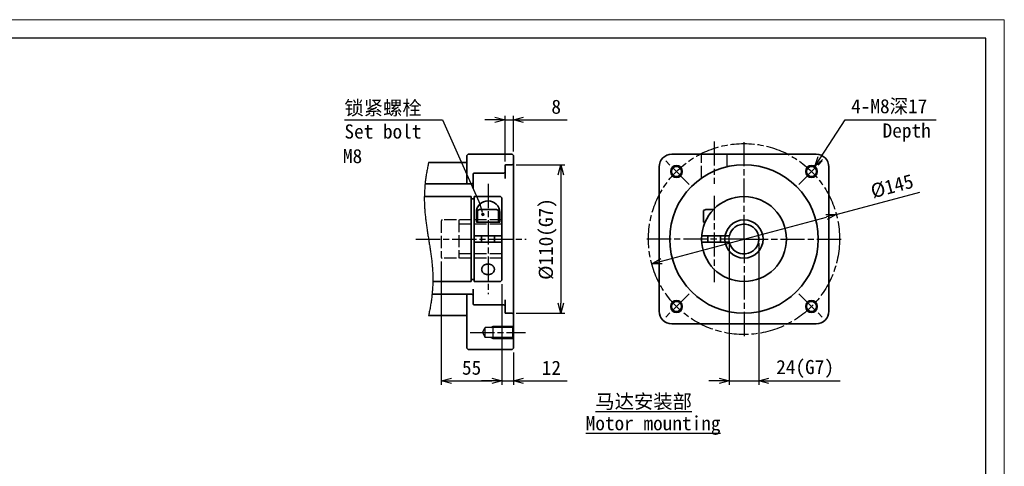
# Model space of a CAD drawing. Header units: millimetres. Extents: x 0 to 765, y 0 to 541.
# Tile 3 of 3: x 278 to 765, y 320 to 541. Entities that reach past the tile are written whole.
import ezdxf
from ezdxf.enums import TextEntityAlignment as Align

# ---------------------------------------------------------------- set-up
doc = ezdxf.new("R2010")
doc.units = ezdxf.units.MM
doc.linetypes.add('AM_ISO02W050x2', pattern=[3.75, 3, -0.75])
doc.linetypes.add('AM_ISO08W050x2', pattern=[9, 6, -0.75, 1.5, -0.75])
for name, color, linetype, lineweight in [('AM_1', 131, 'Continuous', 35), ('SYMBOL_VR', 7, 'Continuous', 25), ('图框_外框线', 7, 'Continuous', 18)]:
    doc.layers.add(name, color=color, linetype=linetype, lineweight=lineweight)

# ---------------------------------------------------------------- blocks, each defined once
blk = doc.blocks.new('_Open30')
at = {"color": 0, "linetype": 'ByBlock', "lineweight": -2}
for p, q in [((-1, 0.268), (0, 0)), ((0, 0), (-1, -0.268)), ((0, 0), (-1, 0))]:
    blk.add_line(p, q, dxfattribs=at)
blk = doc.blocks.new('A3-124_アダプタタイプ_ブッシュ有り')
at = {"layer": 'SYMBOL_VR'}
h = blk.add_hatch(color=3, dxfattribs=at)
edge = h.paths.add_edge_path(flags=0)
edge.add_arc((-113.58, -33.9), 0.446, 0, 360)
at = {"layer": 'SYMBOL_VR', "color": 3}
for p, q in [((-108.1, -20.83), (-108.1, -9.5)), ((-106, -18.31), (-106, -9.5)), ((-147.81, -10.5), (-123.54, -10.5)), ((-123.54, -10.5), (-114.25, -31.49)), ((-110.6, -10.5), (-113.1, -10.5)), ((-108.1, -10.5), (-106, -10.5)), ((-103.5, -10.5), (-92.75, -10.5)), ((-30.12, -19.93), (-24, -10.5)), ((-24, -10.5), (-1.5, -10.5)), ((-127.13, -21.68), (-127.19, -21.97)), ((-127.07, -21.39), (-127.13, -21.68)), ((-127.01, -21.1), (-127.07, -21.39)), ((-105.32, -21.62), (-93.32, -21.62)), ((-127.61, -24.32), (-127.65, -24.61)), ((-127.56, -24.02), (-127.61, -24.32)), ((-127.52, -23.73), (-127.56, -24.02)), ((-127.47, -23.43), (-127.52, -23.73)), ((-127.41, -23.14), (-127.47, -23.43)), ((-127.36, -22.85), (-127.41, -23.14)), ((-127.31, -22.55), (-127.36, -22.85)), ((-127.25, -22.26), (-127.31, -22.55)), ((-127.19, -21.97), (-127.25, -22.26)), ((-94.32, -24.12), (-94.32, -55.88)), ((-127.9, -26.68), (-127.92, -26.98)), ((-127.87, -26.39), (-127.9, -26.68)), ((-127.84, -26.09), (-127.87, -26.39)), ((-127.81, -25.79), (-127.84, -26.09)), ((-127.77, -25.5), (-127.81, -25.79)), ((-127.73, -25.2), (-127.77, -25.5)), ((-127.69, -24.91), (-127.73, -25.2)), ((-127.65, -24.61), (-127.69, -24.91)), ((-128.04, -29.06), (-128.05, -29.36)), ((-128.03, -28.76), (-128.04, -29.06)), ((-128.02, -28.47), (-128.03, -28.76)), ((-128.01, -28.17), (-128.02, -28.47)), ((-127.99, -27.87), (-128.01, -28.17)), ((-127.97, -27.58), (-127.99, -27.87)), ((-127.95, -27.28), (-127.97, -27.58)), ((-127.92, -26.98), (-127.95, -27.28)), ((-26.17, -33.9), (-5.54, -28.39)), ((-128.05, -29.36), (-128.06, -29.66)), ((-128.06, -29.66), (-128.06, -29.95)), ((-128.06, -29.95), (-128.06, -30.25)), ((-128.06, -30.25), (-128.06, -30.55)), ((-128.06, -30.55), (-128.05, -30.84)), ((-128.05, -30.84), (-128.04, -31.14)), ((-128.04, -31.14), (-128.03, -31.44)), ((-128.03, -31.44), (-128.02, -31.73)), ((-128.02, -31.73), (-128, -32.03)), ((-128, -32.03), (-127.98, -32.33)), ((-127.98, -32.33), (-127.96, -32.62)), ((-127.96, -32.62), (-127.94, -32.92)), ((-127.94, -32.92), (-127.92, -33.21)), ((-127.92, -33.21), (-127.89, -33.51)), ((-127.89, -33.51), (-127.86, -33.81)), ((-127.86, -33.81), (-127.84, -34.1)), ((-127.84, -34.1), (-127.8, -34.4)), ((-127.8, -34.4), (-127.77, -34.69)), ((-127.77, -34.69), (-127.74, -34.99)), ((-127.74, -34.99), (-127.7, -35.28)), ((-127.7, -35.28), (-127.66, -35.58)), ((-127.66, -35.58), (-127.63, -35.87)), ((-127.63, -35.87), (-127.59, -36.17)), ((-127.59, -36.17), (-127.55, -36.46)), ((-127.55, -36.46), (-127.5, -36.76)), ((-69.42, -45.45), (-28.58, -34.55)), ((-127.5, -36.76), (-127.46, -37.05)), ((-127.46, -37.05), (-127.42, -37.35)), ((-127.42, -37.35), (-127.37, -37.64)), ((-127.37, -37.64), (-127.33, -37.94)), ((-127.33, -37.94), (-127.28, -38.23)), ((-127.28, -38.23), (-127.24, -38.53)), ((-127.24, -38.53), (-127.19, -38.82)), ((-127.19, -38.82), (-127.15, -39.12)), ((-127.15, -39.12), (-127.1, -39.41)), ((-127.1, -39.41), (-127.05, -39.71)), ((-127.05, -39.71), (-127.01, -40)), ((-127.01, -40), (-126.96, -40.29)), ((-126.96, -40.29), (-126.91, -40.59)), ((-126.91, -40.59), (-126.86, -40.88)), ((-126.86, -40.88), (-126.82, -41.18)), ((-126.82, -41.18), (-126.77, -41.47)), ((-52.68, -41), (-52.68, -76.11)), ((-45.32, -41), (-45.32, -76.11)), ((-126.77, -41.47), (-126.73, -41.77)), ((-126.73, -41.77), (-126.68, -42.06)), ((-126.68, -42.06), (-126.64, -42.36)), ((-126.64, -42.36), (-126.59, -42.65)), ((-126.59, -42.65), (-126.55, -42.95)), ((-126.55, -42.95), (-126.51, -43.24)), ((-126.51, -43.24), (-126.46, -43.54)), ((-126.46, -43.54), (-126.42, -43.83)), ((-126.42, -43.83), (-126.38, -44.13)), ((-126.38, -44.13), (-126.35, -44.42)), ((-126.35, -44.42), (-126.31, -44.72)), ((-126.31, -44.72), (-126.27, -45.01)), ((-126.27, -45.01), (-126.24, -45.31)), ((-126.24, -45.31), (-126.21, -45.6)), ((-126.21, -45.6), (-126.18, -45.9)), ((-126.18, -45.9), (-126.15, -46.19)), ((-126.15, -46.19), (-126.12, -46.49)), ((-123.85, -45.52), (-123.85, -76.11)), ((-126.12, -46.49), (-126.09, -46.79)), ((-126.09, -46.79), (-126.07, -47.08)), ((-126.07, -47.08), (-126.05, -47.38)), ((-126.05, -47.38), (-126.03, -47.67)), ((-126.03, -47.67), (-126.01, -47.97)), ((-126.01, -47.97), (-125.99, -48.27)), ((-125.99, -48.27), (-125.98, -48.56)), ((-125.98, -48.56), (-125.97, -48.86)), ((-125.97, -50.94), (-125.98, -51.24)), ((-125.97, -48.86), (-125.96, -49.16)), ((-125.96, -50.64), (-125.97, -50.94)), ((-125.96, -49.16), (-125.95, -49.45)), ((-125.95, -50.34), (-125.96, -50.64)), ((-125.95, -49.45), (-125.95, -49.75)), ((-125.95, -49.75), (-125.95, -50.05)), ((-125.95, -50.05), (-125.95, -50.34)), ((-126.11, -53.32), (-126.14, -53.61)), ((-126.09, -53.02), (-126.11, -53.32)), ((-126.06, -52.72), (-126.09, -53.02)), ((-126.04, -52.42), (-126.06, -52.72)), ((-126.02, -52.13), (-126.04, -52.42)), ((-126, -51.83), (-126.02, -52.13)), ((-125.99, -51.53), (-126, -51.83)), ((-125.98, -51.24), (-125.99, -51.53)), ((-108.89, -51.19), (-108.89, -76.11)), ((-108.89, -51.19), (-108.89, -76.11)), ((-126.45, -55.98), (-126.5, -56.27)), ((-126.4, -55.68), (-126.45, -55.98)), ((-126.36, -55.39), (-126.4, -55.68)), ((-126.32, -55.09), (-126.36, -55.39)), ((-126.28, -54.8), (-126.32, -55.09)), ((-126.24, -54.5), (-126.28, -54.8)), ((-126.2, -54.21), (-126.24, -54.5)), ((-126.17, -53.91), (-126.2, -54.21)), ((-126.14, -53.61), (-126.17, -53.91)), ((-126.88, -58.32), (-126.94, -58.61)), ((-126.82, -58.03), (-126.88, -58.32)), ((-126.76, -57.74), (-126.82, -58.03)), ((-126.7, -57.45), (-126.76, -57.74)), ((-126.65, -57.15), (-126.7, -57.45)), ((-126.6, -56.86), (-126.65, -57.15)), ((-126.54, -56.57), (-126.6, -56.86)), ((-126.5, -56.27), (-126.54, -56.57)), ((-105.32, -58.38), (-93.32, -58.38)), ((-126.94, -58.61), (-127.01, -58.9)), ((-113.71, -63.11), (-113, -61.88)), ((-113.71, -63.11), (-113, -64.34)), ((-106.2, -61.88), (-113, -61.88)), ((-113, -64.34), (-113, -61.88)), ((-111, -64.61), (-111, -61.61)), ((-106.2, -64.34), (-113, -64.34)), ((-106, -68.04), (-106, -76.11)), ((-121.35, -75.11), (-111.39, -75.11)), ((-111.39, -75.11), (-113.89, -75.11)), ((-108.89, -75.11), (-106, -75.11)), ((-103.5, -75.11), (-92.75, -75.11)), ((-55.18, -75.11), (-57.68, -75.11)), ((-52.68, -75.11), (-45.32, -75.11)), ((-42.82, -75.11), (-25.25, -75.11))]:
    blk.add_line(p, q, dxfattribs=at)
at = {"layer": 'SYMBOL_VR', "color": 4, "linetype": 'AM_ISO08W050x2'}
for p, q in [((-56.35, -15.84), (-56.35, -26.31)), ((-49, -40), (-49, -15.84)), ((-62.53, -26.47), (-68.89, -20.11)), ((-35.47, -26.47), (-29.11, -20.11)), ((-112.3, -26.35), (-112.3, -53.65)), ((-56.35, -29.35), (-56.35, -50.65)), ((-130.16, -40), (-102.85, -40)), ((-106, -40), (-106, -40)), ((-49, -40), (-73.16, -40)), ((-49, -40), (-24.84, -40)), ((-49, -40), (-49, -64.16)), ((-62.53, -53.53), (-68.89, -59.89)), ((-35.47, -53.53), (-29.11, -59.89)), ((-116.71, -63.11), (-103, -63.11))]:
    blk.add_line(p, q, dxfattribs=at)
at = {"layer": 'SYMBOL_VR', "color": 4, "lineweight": 35}
for p, q in [((-117.24, -18.99), (-117.55, -19.31)), ((-117.55, -19.31), (-117.55, -26.35)), ((-106.32, -18.99), (-117.24, -18.99)), ((-106.32, -18.99), (-106, -19.31)), ((-106, -19.31), (-106, -67.04)), ((-66.85, -18.99), (-31.15, -18.99)), ((-117.55, -21.1), (-127.01, -21.1)), ((-108.1, -21.83), (-108.1, -24.98)), ((-106.32, -21.62), (-107.89, -21.62)), ((-106, -21.31), (-106.32, -21.62)), ((-115.98, -23.93), (-115.98, -27.61)), ((-108.42, -23.72), (-115.77, -23.72)), ((-108.1, -23.41), (-108.42, -23.72)), ((-70.01, -22.15), (-70.01, -57.85)), ((-27.99, -22.15), (-27.99, -24.17)), ((-27.99, -24.17), (-27.99, -57.85)), ((-116.29, -26.35), (-127.87, -26.35)), ((-116.29, -26.35), (-115.98, -26.03)), ((-116.5, -29.5), (-128.05, -29.5)), ((-116.5, -29.5), (-116.5, -50.5)), ((-115.71, -30.02), (-116.5, -30.02)), ((-109.2, -29.5), (-115.71, -29.5)), ((-115.71, -29.5), (-115.71, -50.5)), ((-109.2, -29.5), (-108.89, -29.81)), ((-108.89, -29.81), (-108.89, -50.19)), ((-115.19, -33.44), (-115.19, -35.8)), ((-114.93, -32.96), (-114.38, -32.65)), ((-114.93, -32.96), (-114.93, -35.8)), ((-110.22, -32.65), (-114.38, -32.65)), ((-109.68, -32.96), (-110.22, -32.65)), ((-109.68, -32.96), (-109.68, -35.8)), ((-109.41, -33.44), (-109.41, -35.8)), ((-58.98, -32.96), (-58.43, -32.65)), ((-58.98, -32.96), (-58.98, -35.8)), ((-58.43, -32.65), (-56.5, -32.65)), ((-109.41, -35.8), (-115.19, -35.8)), ((-58.98, -35.8), (-58.63, -35.8)), ((-108.89, -39.21), (-115.71, -39.21)), ((-108.89, -40.79), (-115.71, -40.79)), ((-113.88, -39.21), (-113.88, -40.79)), ((-110.73, -39.21), (-110.73, -40.79)), ((-59.47, -39.21), (-52.59, -39.21)), ((-59.47, -40.79), (-52.59, -40.79)), ((-57.93, -39.21), (-57.93, -40.79)), ((-54.78, -39.21), (-54.78, -40.79)), ((-112.71, -46.23), (-112.84, -46.27)), ((-112.58, -46.21), (-112.71, -46.23)), ((-112.44, -46.19), (-112.58, -46.21)), ((-112.3, -46.19), (-112.44, -46.19)), ((-112.16, -46.19), (-112.3, -46.19)), ((-112.03, -46.21), (-112.16, -46.19)), ((-111.89, -46.23), (-112.03, -46.21)), ((-111.76, -46.27), (-111.89, -46.23)), ((-113.87, -47.39), (-113.88, -47.5)), ((-113.88, -47.5), (-113.87, -47.61)), ((-113.85, -47.27), (-113.87, -47.39)), ((-113.87, -47.61), (-113.85, -47.73)), ((-113.82, -47.16), (-113.85, -47.27)), ((-113.85, -47.73), (-113.82, -47.84)), ((-113.78, -47.05), (-113.82, -47.16)), ((-113.82, -47.84), (-113.78, -47.95)), ((-113.73, -46.95), (-113.78, -47.05)), ((-113.78, -47.95), (-113.73, -48.06)), ((-113.67, -46.84), (-113.73, -46.95)), ((-113.73, -48.06), (-113.67, -48.16)), ((-113.59, -46.75), (-113.67, -46.84)), ((-113.67, -48.16), (-113.59, -48.25)), ((-113.51, -46.66), (-113.59, -46.75)), ((-113.59, -48.25), (-113.51, -48.34)), ((-113.42, -46.57), (-113.51, -46.66)), ((-113.51, -48.34), (-113.42, -48.43)), ((-113.31, -46.49), (-113.42, -46.57)), ((-113.42, -48.43), (-113.31, -48.51)), ((-113.21, -46.42), (-113.31, -46.49)), ((-113.31, -48.51), (-113.21, -48.58)), ((-113.09, -46.36), (-113.21, -46.42)), ((-113.21, -48.58), (-113.09, -48.64)), ((-112.97, -46.31), (-113.09, -46.36)), ((-113.09, -48.64), (-112.97, -48.69)), ((-112.84, -46.27), (-112.97, -46.31)), ((-112.97, -48.69), (-112.84, -48.73)), ((-111.64, -46.31), (-111.76, -46.27)), ((-111.76, -48.73), (-111.64, -48.69)), ((-111.51, -46.36), (-111.64, -46.31)), ((-111.64, -48.69), (-111.51, -48.64)), ((-111.4, -46.42), (-111.51, -46.36)), ((-111.51, -48.64), (-111.4, -48.58)), ((-111.29, -46.49), (-111.4, -46.42)), ((-111.4, -48.58), (-111.29, -48.51)), ((-111.19, -46.57), (-111.29, -46.49)), ((-111.29, -48.51), (-111.19, -48.43)), ((-111.09, -46.66), (-111.19, -46.57)), ((-111.19, -48.43), (-111.09, -48.34)), ((-111.01, -46.75), (-111.09, -46.66)), ((-111.09, -48.34), (-111.01, -48.25)), ((-110.94, -46.84), (-111.01, -46.75)), ((-111.01, -48.25), (-110.94, -48.16)), ((-110.87, -46.95), (-110.94, -46.84)), ((-110.94, -48.16), (-110.87, -48.06)), ((-110.82, -47.05), (-110.87, -46.95)), ((-110.87, -48.06), (-110.82, -47.95)), ((-110.78, -47.16), (-110.82, -47.05)), ((-110.82, -47.95), (-110.78, -47.84)), ((-110.75, -47.27), (-110.78, -47.16)), ((-110.78, -47.84), (-110.75, -47.73)), ((-110.73, -47.39), (-110.75, -47.27)), ((-110.75, -47.73), (-110.73, -47.61)), ((-110.73, -47.5), (-110.73, -47.39)), ((-110.73, -47.61), (-110.73, -47.5)), ((-110.73, -47.5), (-110.73, -47.5)), ((-116.5, -50.5), (-125.96, -50.5)), ((-115.71, -49.98), (-116.5, -49.98)), ((-109.2, -50.5), (-115.71, -50.5)), ((-112.84, -48.73), (-112.71, -48.77)), ((-112.71, -48.77), (-112.58, -48.79)), ((-112.58, -48.79), (-112.44, -48.81)), ((-112.44, -48.81), (-112.3, -48.81)), ((-112.3, -48.81), (-112.16, -48.81)), ((-112.16, -48.81), (-112.03, -48.79)), ((-112.03, -48.79), (-111.89, -48.77)), ((-111.89, -48.77), (-111.76, -48.73)), ((-109.2, -50.5), (-108.89, -50.19)), ((-115.98, -56.07), (-115.98, -52.39)), ((-116.29, -53.65), (-126.14, -53.65)), ((-117.55, -67.04), (-117.55, -53.65)), ((-116.29, -53.65), (-115.98, -53.97)), ((-108.1, -58.17), (-108.1, -55.02)), ((-108.42, -56.28), (-115.77, -56.28)), ((-108.1, -56.59), (-108.42, -56.28)), ((-106.32, -58.38), (-107.89, -58.38)), ((-106, -58.69), (-106.32, -58.38)), ((-117.55, -58.9), (-127.01, -58.9)), ((-111, -61.61), (-111.5, -61.88)), ((-106.04, -61.61), (-111, -61.61)), ((-106.2, -61.88), (-106, -61.53)), ((-106.2, -61.88), (-106.2, -64.34)), ((-66.85, -61.01), (-31.15, -61.01)), ((-111, -64.61), (-111.5, -64.34)), ((-106.04, -64.61), (-111, -64.61)), ((-106.2, -64.34), (-106, -64.68)), ((-117.55, -67.04), (-117.24, -67.35)), ((-106.32, -67.35), (-117.24, -67.35)), ((-106.32, -67.35), (-106, -67.04))]:
    blk.add_line(p, q, dxfattribs=at)
at = {"layer": 'SYMBOL_VR', "color": 6, "linetype": 'AM_ISO02W050x2'}
for p, q in [((-59.5, -24.92), (-59.5, -18.99)), ((-53.2, -22.11), (-53.2, -18.99)), ((-123.85, -35.48), (-123.85, -44.52)), ((-108.89, -35.27), (-123.64, -35.27)), ((-119.56, -35.27), (-119.56, -44.73)), ((-108.89, -36.32), (-119.56, -36.32)), ((-108.89, -43.68), (-119.56, -43.68)), ((-108.89, -44.73), (-123.64, -44.73))]:
    blk.add_line(p, q, dxfattribs=at)
at = {"layer": 'SYMBOL_VR', "color": 3, "linetype": 'Continuous'}
blk.add_line((-113.7, -33.47), (-114.25, -31.49), dxfattribs=at)
at = {"layer": 'SYMBOL_VR', "color": 4, "linetype": 'AM_ISO08W050x2'}
for radius in [23.63, 3.68]:
    blk.add_circle((-49, -40), radius, dxfattribs=at)
at = {"layer": 'SYMBOL_VR', "color": 4, "lineweight": 35}
for centre, radius in [((-49, -40), 18.38), ((-65.71, -23.29), 1.23), ((-32.29, -23.29), 1.23), ((-49, -40), 10.5), ((-49, -40), 4.73), ((-65.71, -56.71), 1.23), ((-32.29, -56.71), 1.23)]:
    blk.add_circle(centre, radius, dxfattribs=at)
for centre, radius, start, end in [((-66.85, -22.15), 3.15, 90, 180), ((-31.15, -22.15), 3.15, 0, 90), ((-107.89, -21.83), 0.21, 90, 180), ((-115.77, -23.93), 0.21, 90, 180), ((-112.3, -33.44), 2.89, 0, 180), ((-49, -40), 3.68, 192.3736, 167.6264), ((-115.77, -56.07), 0.21, 180, 270), ((-107.89, -58.17), 0.21, 180, 270), ((-66.85, -57.85), 3.15, 180, 270), ((-31.15, -57.85), 3.15, 270, 0)]:
    blk.add_arc(centre, radius, start, end, dxfattribs=at)
at = {"layer": 'SYMBOL_VR', "color": 3}
for centre in [(-65.71, -23.29), (-32.29, -23.29), (-65.71, -56.71), (-32.29, -56.71)]:
    blk.add_arc(centre, 1.5, 45, 44.99, dxfattribs=at)
at = {"layer": 'SYMBOL_VR', "color": 6, "linetype": 'AM_ISO02W050x2'}
for centre, start, end in [((-123.64, -35.48), 90, 180), ((-123.64, -44.52), 180, 270)]:
    blk.add_arc(centre, 0.21, start, end, dxfattribs=at)
at = {"layer": 'SYMBOL_VR', "color": 3, "xscale": 2.5, "yscale": 2.5, "zscale": 2.5}
for p in [(-108.1, -10.5), (-108.89, -75.11), (-108.89, -75.11), (-52.68, -75.11)]:
    blk.add_blockref('_Open30', p, dxfattribs=at)
at = {"layer": 'SYMBOL_VR', "color": 3}
for p, xscale, yscale, zscale, rotation in [((-106, -10.5), 2.5, 2.5, 2.5, 180), ((-94.32, -21.62), 2.500000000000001, 2.500000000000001, 2.500000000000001, 90), ((-31.47, -22.03), 2.499999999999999, 2.499999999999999, 2.499999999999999, 237.0582568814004), ((-26.17, -33.9), 2.5, 2.5, 2.5, 14.95479848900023), ((-71.83, -46.1), 2.5, 2.5, 2.5, 194.9547984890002), ((-94.32, -58.38), 2.5, 2.5, 2.5, 270), ((-123.85, -75.11), 2.5, 2.5, 2.5, 180), ((-106, -75.11), 2.5, 2.5, 2.5, 180), ((-45.32, -75.11), 2.5, 2.5, 2.5, 180)]:
    blk.add_blockref('_Open30', p, dxfattribs=dict(at, xscale=xscale, yscale=yscale, zscale=zscale, rotation=rotation))
at = {"layer": 'SYMBOL_VR', "color": 2, "insert": (-147.81, -5.8), "char_height": 3.5, "attachment_point": 1}
blk.add_mtext('{\\fSimSun|b0|i0|c134|p2;锁紧螺栓\\P}Set bolt', dxfattribs=at)
at = {"layer": 'SYMBOL_VR', "color": 2, "char_height": 3.5, "attachment_point": 1}
for s, width, insert in [('Depth', 27.8992, (-14.72, -11.4)), ('{\\fSimSun|b0|i0|c134|p2;\\L马达安装部}', 29.3546, (-85.75, -78.44)), ('{\\LMotor mounting}', 35.4402, (-88.15, -83.83))]:
    blk.add_mtext_dynamic_manual_height_columns(s, width=width, gutter_width=17.5, heights=[0], dxfattribs=dict(at, insert=insert))
at = {"layer": 'SYMBOL_VR', "lineweight": 25}
for tag, p in [('2', (-94.25, -7.25)), ('4', (-3.67, -7.12)), ('7', (-94.25, -71.86)), ('5', (-26.75, -71.68))]:
    blk.add_attdef(tag, text='', height=3.5, dxfattribs=at).set_placement(p, align=Align.MIDDLE_RIGHT)
blk.add_attdef('8', text='', height=3.5, dxfattribs=at).set_placement((-148.18, -19.47), align=Align.MIDDLE_LEFT)
blk.add_attdef('3', text='', height=3.5, rotation=14.9548, dxfattribs=at).set_placement((-7.24, -25.5), align=Align.MIDDLE_RIGHT)
blk.add_attdef('1', text='', height=3.5, rotation=90, dxfattribs=at).set_placement((-97.74, -40), align=Align.MIDDLE)
blk.add_attdef('6', text='', height=3.5, dxfattribs=at).set_placement((-116.37, -71.86), align=Align.MIDDLE)

msp = doc.modelspace()

# ---------------------------------------------------------------- linework, layer by layer
at = {"layer": '图框_外框线', "color": 3}
msp.add_lwpolyline([(0, 0), (764.6043, 0), (764.6043, 540.6845), (0, 540.6845)], close=True, dxfattribs=at)
at = {"layer": '图框_外框线', "color": 3, "lineweight": 25}
msp.add_lwpolyline([(45.5122, 9.1024), (755.5019, 9.1024), (755.5019, 531.582), (45.5122, 531.582)], close=True, dxfattribs=at)

# ---------------------------------------------------------------- block references
at = {"layer": 'AM_1', "xscale": 2, "yscale": 2, "zscale": 2}
msp.add_blockref('A3-124_アダプタタイプ_ブッシュ有り', (733.861, 512.117), dxfattribs=at).add_auto_attribs({'1': '%%c110(G7)', '2': '8', '3': '%%c145', '4': '4-M8深17', '5': '24(G7)', '6': '55', '7': '12', '8': 'M8'})

doc.saveas('drawing.dxf')
